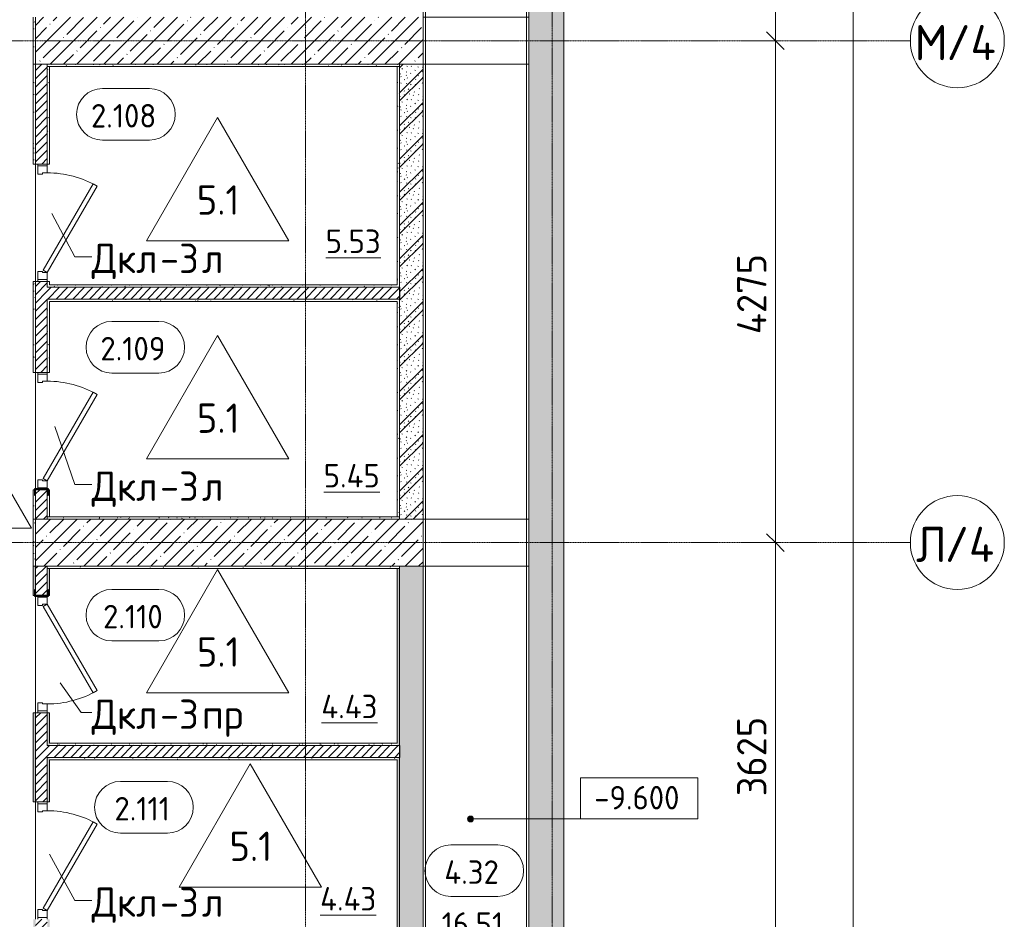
# Model space of a CAD drawing. Header units: millimetres. Extents: x 94064 to 156999, y -10965 to 64097.
# Tile 17 of 40: x 127135 to 135521, y 21115 to 28780. Entities that reach past the tile are written whole.
import ezdxf

# ---------------------------------------------------------------- set-up
doc = ezdxf.new("R2010")
doc.units = ezdxf.units.MM
doc.linetypes.add('4_ Штрихпунктир_ 10 х 2 мм', pattern=[14, 10, -2, 0, -2])
for name, color, linetype, lineweight in [('A-ANNO-DIMS', 7, 'Continuous', 5), ('A-ANNO-DIMS-100', 7, 'Continuous', 5), ('A-AREA-IDEN', 7, 'Continuous', 5), ('A-DOOR', 7, 'Continuous', 13), ('A-DOOR-FRAM', 7, 'Continuous', 13), ('A-DOOR-IDEN', 7, 'Continuous', 5), ('A-DOOR-OPNG', 7, 'Continuous', 13), ('A-FLOR', 7, 'Continuous', 13), ('A-FLOR-IDEN', 7, 'Continuous', 5), ('A-WALL', 7, 'Continuous', 13), ('A-WALL-PATT', 7, 'Continuous', 13), ('G-ANNO-DIMS', 7, 'Continuous', 5), ('I-WALL', 7, 'Continuous', 13), ('S-COLS', 7, 'Continuous', 25), ('S-GRID', 7, 'Continuous', 5), ('S-GRID-IDEN', 7, 'Continuous', 5)]:
    doc.layers.add(name, color=color, linetype=linetype, lineweight=lineweight)
doc.styles.add('GOST Common_1', font='GOST_Common.ttf', dxfattribs={"height": 300})
doc.styles.add('GOST Common_2', font='GOST_Common.ttf', dxfattribs={"height": 200})
doc.styles.add('GOST Common_3', font='GOST_Common.ttf', dxfattribs={"height": 250})
doc.dimstyles.new('2_5_мм', dxfattribs={"dimscale": 304.8, "dimtxt": 251.428749, "dimasz": 0.492126, "dimexe": 0.492126, "dimexo": 0.492126, "dimgap": 0, "dimtad": 1, "dimdec": 5, "dimrnd": 1e-05, "dimdsep": 46, "dimtxsty": 'GOST Common_3', "dimblk1": 'OBLIQUE', "dimblk2": 'OBLIQUE', "dimsah": 1, "dimcen": 0.09, "dimdle": 0.492126, "dimadec": 5, "dimazin": 2, "dimtfac": 1, "dimtdec": 4, "dimtix": 1, "dimtmove": 0, "dimatfit": 3, "dimfxl": 1, "dimtvp": 1, "dimtolj": 1, "dimtzin": 0, "dimarcsym": 2})
doc.dimstyles.new('2_5_мм_1', dxfattribs={"dimscale": 304.8, "dimtxt": 251.428749, "dimasz": 0.492126, "dimexe": 0.492126, "dimexo": 0.492126, "dimgap": 0, "dimtad": 1, "dimdec": 5, "dimrnd": 1e-05, "dimdsep": 46, "dimtxsty": 'GOST Common_3', "dimblk1": 'OBLIQUE', "dimblk2": 'OBLIQUE', "dimsah": 1, "dimcen": 0.09, "dimdle": 0.492126, "dimadec": 5, "dimazin": 2, "dimtfac": 1, "dimtdec": 4, "dimtix": 1, "dimtmove": 1, "dimatfit": 3, "dimfxl": 1, "dimtvp": 1, "dimtolj": 1, "dimtzin": 0, "dimarcsym": 2})
pattern_1 = [(0, (0, 0), (203.2, 50.8), [3.353, -149.047, 3.353, -149.047, -812.8]), (0, (0, 0), (203.2, 50.8), [-304.8, 3.353, -301.447, 3.353, -149.047, -355.6]), (0, (0, 0), (203.2, 50.8), [-762, 3.353, -98.247, 3.353, -250.647]), (120, (76.2, 25.4), (-145.59409, 150.576362), [3.353, -149.047, 3.353, -149.047, -812.8]), (120, (76.2, 25.4), (-145.59409, 150.576362), [-304.8, 3.353, -301.447, 3.353, -149.047, -355.6]), (120, (76.2, 25.4), (-145.59409, 150.576362), [-762, 3.353, -98.247, 3.353, -250.647]), (240, (101.6, 127), (-57.60591, -201.376362), [3.353, -149.047, 3.353, -149.047, -812.8]), (240, (101.6, 127), (-57.60591, -201.376362), [-304.8, 3.353, -301.447, 3.353, -149.047, -355.6]), (240, (101.6, 127), (-57.60591, -201.376362), [-762, 3.353, -98.247, 3.353, -250.647])]
pattern_2 = [(135, (150.28, 188.64), (-282.8427, 3e-14), [5, -395]), (135, (174.9, 237.36), (-282.8427, 3e-14), [5, -395]), (135, (211.96, 236.53), (-282.8427, 3e-14), [5, -395]), (135, (114.96, 223.96), (-282.8427, 3e-14), [5, -395]), (135, (77.54, 223.96), (-282.8427, 3e-14), [5, -395]), (135, (57.44, 184.52), (-282.8427, 3e-14), [5, -395]), (135, (66.21, 142.9), (-282.8427, 3e-14), [5, -395]), (135, (107.33, 161), (-282.8427, 3e-14), [5, -395]), (135, (99.08, 130.94), (-282.8427, 3e-14), [5, -395]), (135, (22.6, 136.46), (-282.8427, 3e-14), [5, -395]), (135, (21.16, 168.08), (-282.8427, 3e-14), [5, -395]), (135, (46.13, 96.12), (-282.8427, 3e-14), [5, -395]), (135, (3.54, 74.6), (-282.8427, 3e-14), [5, -395]), (135, (40.3, 47.56), (-282.8427, 3e-14), [5, -395]), (135, (39.77, 18.47), (-282.8427, 3e-14), [5, -395]), (135, (76.94, 37.28), (-282.8427, 3e-14), [5, -395]), (135, (114.18, 62.4), (-282.8427, 3e-14), [5, -395]), (135, (139.87, 90.2), (-282.8427, 3e-14), [5, -395]), (135, (141.44, 15.82), (-282.8427, 3e-14), [5, -395]), (135, (188.69, 26.73), (-282.8427, 3e-14), [5, -395]), (135, (176.14, 51.36), (-282.8427, 3e-14), [5, -395]), (135, (177.03, 0), (-282.8427, 3e-14), [5, -395]), (135, (276.61, 8.22), (-282.8427, 3e-14), [5, -395]), (135, (271.19, 31.72), (-282.8427, 3e-14), [5, -395]), (135, (268.29, 119.65), (-282.8427, 3e-14), [5, -395]), (135, (237.92, 101.95), (-282.8427, 3e-14), [5, -395]), (135, (237.92, 158.27), (-282.8427, 3e-14), [5, -395]), (135, (260.4, 204.35), (-282.8427, 3e-14), [5, -395]), (135, (275.54, 235.4), (-282.8427, 3e-14), [5, -395]), (135, (117.62, 268.96), (-282.8427, 3e-14), [5, -395]), (135, (203.62, 273.83), (-282.8427, 3e-14), [5, -395]), (135, (47.24, 279.3), (-282.8427, 3e-14), [5, -395]), (135, (23.2, 266.16), (-282.8427, 3e-14), [5, -395]), (135, (42.78, 232.52), (-282.8427, 3e-14), [5, -395]), (135, (177.76, 90.57), (-282.8427, 3e-14), [5, -395]), (135, (181.12, 121.8), (-282.8427, 3e-14), [5, -395]), (135, (206.73, 172.06), (-282.8427, 3e-14), [5, -395]), (135, (143.14, 136.62), (-282.8427, 3e-14), [5, -395]), (135, (211.51, 131.86), (-282.8427, 3e-14), [5, -395]), (135, (81.47, 95.1), (-282.8427, 3e-14), [5, -395]), (135, (235.13, 60.46), (-282.8427, 3e-14), [5, -395]), (135, (242.24, 4.89), (-282.8427, 3e-14), [5, -395]), (45, (0, 106.07), (-282.8427, 0), []), (45, (106.07, 0), (-282.8427, 0), []), (45, (176.78, 0), (-282.8427, 0), []), (45, (0, 176.78), (-282.8427, 0), [])]
pattern_3 = [(45, (0, 0), (-35.355339, 35.355339), [])]
pattern_4 = [(45, (0, 0), (-114.04925, 114.04925), []), (45, (114.05, 0), (-114.04925, 114.04925), [201.612, -40.322, 3.353, -36.97])]

# ---------------------------------------------------------------- blocks, each defined once
blk = doc.blocks.new('Наметкина 10_РД_АР_П_Отделка_R21_rvt-1--02_Подвал_МП_часть Г')
at = {"layer": 'A-WALL-PATT', "lineweight": 5}
h = blk.add_hatch(dxfattribs=at)
h.set_pattern_fill('FP_5', color=256, style=0, pattern_type=2)
h.set_pattern_definition(pattern_1)
h.paths.add_polyline_path([(127270, 28400), (127270, 28800), (127250, 28800), (127250, 28400)])
h = blk.add_hatch(dxfattribs=at)
h.set_pattern_fill('FP_5', color=256, style=0, pattern_type=2)
h.set_pattern_definition(pattern_1)
h.paths.add_polyline_path([(127250, 24525), (127270, 24525), (127270, 24774.6), (127267.8, 24769.3), (127267.8, 24734.1), (127266.5, 24730.9), (127263.3, 24729.6), (127260, 24729.6), (127260, 24775), (127250, 24775), (127250, 24729.6)])
h.paths.add_polyline_path([(127270, 25775), (127270, 26550), (127250, 26550), (127250, 25775)])
h.paths.add_polyline_path([(127270, 27550), (127270, 28400), (127250, 28400), (127250, 27550)])
h = blk.add_hatch(dxfattribs=at)
h.set_pattern_fill('FP_5', color=256, style=0, pattern_type=2)
h.set_pattern_definition(pattern_1)
h.paths.add_polyline_path([(130370, 28380), (130370, 28400), (127370, 28400), (127370, 28380), (129449.7, 28380)])
h = blk.add_hatch(dxfattribs=at)
h.set_pattern_fill('FP_5', color=256, style=0, pattern_type=2)
h.set_pattern_definition(pattern_1)
h.paths.add_polyline_path([(127390, 26500), (127390, 26550), (127370, 26550), (127370, 26500)])
h.paths.add_polyline_path([(127390, 27550), (127390, 28380), (127370, 28380), (127370, 27550)])
h = blk.add_hatch(dxfattribs=at)
h.set_pattern_fill('FP_5', color=256, style=0, pattern_type=2)
h.set_pattern_definition(pattern_1)
h.paths.add_polyline_path([(130370, 24545), (130370, 26380), (130350, 26380), (130350, 24545)])
h.paths.add_polyline_path([(130370, 26520), (130370, 28380), (130350, 28380), (130350, 26520)])
h = blk.add_hatch(dxfattribs=at)
h.set_pattern_fill('FP_5', color=256, style=0, pattern_type=2)
h.set_pattern_definition(pattern_1)
h.paths.add_polyline_path([(127390, 26500), (130370, 26500), (130370, 26520), (127390, 26520)])
h = blk.add_hatch(dxfattribs=at)
h.set_pattern_fill('FP_5', color=256, style=0, pattern_type=2)
h.set_pattern_definition(pattern_1)
h.paths.add_polyline_path([(130350, 26380), (130370, 26380), (130370, 26400), (127370, 26400), (127370, 26380), (129449.7, 26380)])
h = blk.add_hatch(dxfattribs=at)
h.set_pattern_fill('FP_5', color=256, style=0, pattern_type=2)
h.set_pattern_definition(pattern_1)
h.paths.add_polyline_path([(127370, 24545), (127390, 24545), (127390, 24775), (127380, 24774.6), (127380, 24729.6), (127376.7, 24729.6), (127373.5, 24730.9), (127372.2, 24734.1), (127372.2, 24769.3), (127370, 24774.6), (127370, 24729.6)])
h.paths.add_polyline_path([(127390, 25775), (127390, 26380), (127370, 26380), (127370, 25775)])
h = blk.add_hatch(dxfattribs=at)
h.set_pattern_fill('FP_5', color=256, style=0, pattern_type=2)
h.set_pattern_definition(pattern_1)
h.paths.add_polyline_path([(127270, 24125), (127270, 24525), (127250, 24525), (127250, 24125)])
h = blk.add_hatch(dxfattribs=at)
h.set_pattern_fill('FP_5', color=256, style=0, pattern_type=2)
h.set_pattern_definition(pattern_1)
h.paths.add_polyline_path([(130370, 24525), (130370, 24545), (127370, 24545), (127370, 24525), (129449.7, 24525)])
h = blk.add_hatch(dxfattribs=at)
h.set_pattern_fill('FP_5', color=256, style=0, pattern_type=2)
h.set_pattern_definition(pattern_1)
h.paths.add_polyline_path([(127260, 17700), (127270, 17700), (127270, 17949.6), (127267.8, 17944.3), (127267.8, 17909.1), (127266.5, 17905.9), (127263.3, 17904.6), (127260, 17904.6), (127260, 17950), (127250, 17950), (127250, 17700)])
h.paths.add_polyline_path([(127270, 18950), (127270, 19450), (127250, 19450), (127250, 18950)])
h.paths.add_polyline_path([(127270, 20450), (127270, 21115), (127250, 21115), (127250, 20450)])
h.paths.add_polyline_path([(127250, 22115), (127270, 22115), (127270, 22875), (127250, 22875), (127250, 22748.7)])
h.paths.add_polyline_path([(127250, 23875), (127260, 23875), (127260, 23921.6), (127263.3, 23921.6), (127266.5, 23920.3), (127267.8, 23917.1), (127267.8, 23881.9), (127270, 23876.6), (127270, 24125), (127250, 24125), (127250, 23876.6)])
h = blk.add_hatch(dxfattribs=at)
h.set_pattern_fill('FP_5', color=256, style=0, pattern_type=2)
h.set_pattern_definition(pattern_1)
h.paths.add_polyline_path([(130370, 24105), (130370, 24125), (127370, 24125), (127370, 24105), (129449.7, 24105)])
h = blk.add_hatch(dxfattribs=at)
h.set_pattern_fill('FP_5', color=256, style=0, pattern_type=2)
h.set_pattern_definition(pattern_1)
h.paths.add_polyline_path([(127370, 17720), (127390, 17720), (127390, 17950), (127380, 17949.6), (127380, 17904.6), (127376.7, 17904.6), (127373.5, 17905.9), (127372.2, 17909.1), (127372.2, 17944.3), (127370, 17949.6), (127370, 17904.6)])
h.paths.add_polyline_path([(127370, 18950), (127390, 18950), (127390, 19230), (127370, 19230)])
h.paths.add_polyline_path([(127390, 19330), (127390, 19450), (127370, 19450), (127370, 19330)])
h.paths.add_polyline_path([(127390, 20450), (127390, 20865), (127370, 20865), (127370, 20450)])
h.paths.add_polyline_path([(127390, 20965), (127390, 21115), (127370, 21115), (127370, 20965)])
h.paths.add_polyline_path([(127390, 22115), (127390, 22495), (127370, 22495), (127370, 22115)])
h.paths.add_polyline_path([(127370, 22595), (127390, 22595), (127390, 22875), (127370, 22875), (127370, 22748.7)])
h.paths.add_polyline_path([(127390, 23875), (127390, 24105), (127370, 24105), (127370, 23876.6), (127372.2, 23881.9), (127372.2, 23917.1), (127373.5, 23920.3), (127376.7, 23921.6), (127380, 23921.6), (127380, 23875)])
h = blk.add_hatch(dxfattribs=at)
h.set_pattern_fill('FP_5', color=256, style=0, pattern_type=2)
h.set_pattern_definition(pattern_1)
h.paths.add_polyline_path([(130350, 17720), (130370, 17720), (130370, 19230), (130350, 19230), (130350, 19210)])
h.paths.add_polyline_path([(130350, 19330), (130370, 19330), (130370, 20865), (130350, 20865), (130350, 19350)])
h.paths.add_polyline_path([(130370, 20965), (130370, 22495), (130350, 22495), (130350, 20965)])
h.paths.add_polyline_path([(130370, 22595), (130370, 24105), (130350, 24105), (130350, 22595)])
h = blk.add_hatch(dxfattribs=at)
h.set_pattern_fill('FP_5', color=256, style=0, pattern_type=2)
h.set_pattern_definition(pattern_1)
h.paths.add_polyline_path([(130350, 22595), (130350, 22615), (127390, 22615), (127390, 22595), (129449.7, 22595)])
h = blk.add_hatch(dxfattribs=at)
h.set_pattern_fill('FP_5', color=256, style=0, pattern_type=2)
h.set_pattern_definition(pattern_1)
h.paths.add_polyline_path([(130350, 22475), (130350, 22495), (127390, 22495), (127390, 22475), (129449.7, 22475)])
at = {"layer": 'A-WALL'}
for p, q in [((131450, 33100), (131450, 11900)), ((131470, 11900), (131470, 33100)), ((130570, 31100), (130570, 11900)), ((130590, 11900), (130590, 31100)), ((127250, 28800), (127250, 28400)), ((127270, 28400), (127270, 28800)), ((127270, 28400), (127250, 28400)), ((127250, 28400), (127250, 27550)), ((127250, 28400), (127270, 28400)), ((127270, 27550), (127270, 28400)), ((130370, 28400), (127370, 28400)), ((127370, 28400), (127370, 28380)), ((127370, 28380), (130370, 28380)), ((127370, 28380), (127370, 27550)), ((127390, 28380), (127370, 28380)), ((127390, 27550), (127390, 28380)), ((130370, 28380), (130350, 28380)), ((130350, 28380), (130350, 26520)), ((130370, 28380), (130370, 28400)), ((130370, 26520), (130370, 28380)), ((127250, 27550), (127270, 27550)), ((127370, 27550), (127390, 27550)), ((127270, 26550), (127250, 26550)), ((127250, 26550), (127250, 25775)), ((127270, 25775), (127270, 26550)), ((127370, 26550), (127370, 26500)), ((127390, 26550), (127370, 26550)), ((127370, 26500), (127390, 26500)), ((127390, 26520), (127390, 26550)), ((130350, 26520), (127390, 26520)), ((127390, 26500), (130370, 26500)), ((130370, 26500), (130370, 26520)), ((130370, 26400), (127370, 26400)), ((127370, 26400), (127370, 26380)), ((127370, 26380), (127370, 25775)), ((127390, 26380), (130350, 26380)), ((127390, 25775), (127390, 26380)), ((130350, 26380), (130350, 24545)), ((130370, 26380), (130370, 26400)), ((130370, 24545), (130370, 26380)), ((127250, 25775), (127270, 25775)), ((127370, 25775), (127390, 25775)), ((127260, 24775), (127250, 24775)), ((127250, 24775), (127250, 24525)), ((127270, 24525), (127270, 24774.6)), ((127370, 24774.6), (127370, 24545)), ((127390, 24775), (127380, 24775)), ((127390, 24545), (127390, 24775)), ((127250, 24525), (127270, 24525)), ((127270, 24525), (127250, 24525)), ((127250, 24525), (127250, 24125)), ((127270, 24125), (127270, 24525)), ((130370, 24545), (127370, 24545)), ((127370, 24545), (127370, 24525)), ((127370, 24545), (127390, 24545)), ((127370, 24525), (130370, 24525)), ((130350, 24545), (130370, 24545)), ((130370, 24525), (130370, 24545)), ((127250, 24125), (127270, 24125)), ((127270, 24125), (127250, 24125)), ((127250, 24125), (127250, 23875)), ((127270, 23876.6), (127270, 24125)), ((130370, 24125), (127370, 24125)), ((127370, 24125), (127370, 24105)), ((127370, 24105), (130370, 24105)), ((127370, 24105), (127370, 23876.6)), ((127390, 24105), (127370, 24105)), ((127390, 23875), (127390, 24105)), ((130370, 24105), (130350, 24105)), ((130350, 24105), (130350, 22615)), ((130370, 24105), (130370, 24125)), ((130370, 22595), (130370, 24105)), ((127250, 23875), (127260, 23875)), ((127380, 23875), (127390, 23875)), ((127270, 22875), (127250, 22875)), ((127250, 22875), (127250, 22115)), ((127270, 22115), (127270, 22875)), ((127370, 22875), (127370, 22595)), ((127390, 22875), (127370, 22875)), ((127390, 22615), (127390, 22875)), ((127370, 22595), (127390, 22595)), ((130350, 22615), (127390, 22615)), ((127390, 22595), (130350, 22595)), ((130350, 22595), (130370, 22595)), ((127370, 22495), (127370, 22115)), ((127390, 22495), (127370, 22495)), ((130350, 22495), (127390, 22495)), ((127390, 22115), (127390, 22475)), ((127390, 22475), (130350, 22475)), ((130370, 22495), (130350, 22495)), ((130350, 22475), (130350, 20985)), ((130370, 20965), (130370, 22495)), ((127250, 22115), (127270, 22115)), ((127370, 22115), (127390, 22115))]:
    blk.add_line(p, q, dxfattribs=at)
blk = doc.blocks.new('АР_Дверь однопольная - 1000х2100h_850__Кладовая-4711580--02_Подвал_МП_часть Г')
at = {"layer": 'A-DOOR'}
for p, q in [((-311.1, 475), (-331.1, 440.4)), ((-331.1, 440.4), (405, 15.4)), ((425, 50), (-311.1, 475)), ((405, 15.4), (425, 50))]:
    blk.add_line(p, q, dxfattribs=at)
at = {"layer": 'A-DOOR', "lineweight": 5}
blk.add_arc((425, 50), 850, 150, 180, dxfattribs=at)
at = {"layer": 'A-DOOR-FRAM'}
for p, q in [((-485, 50), (-500, 50)), ((-425, 50), (-485, 50)), ((-485, 50), (-485, -30)), ((-425, 10), (-425, 50)), ((-415, 10), (-425, 10)), ((-415, -30), (-415, 10)), ((425, 10), (415, 10)), ((415, 10), (415, -30)), ((485, 50), (425, 50)), ((425, 50), (425, 10)), ((485, -30), (485, 50)), ((485, 50), (500, 50)), ((-485, -30), (-500, -30)), ((-485, -30), (-415, -30)), ((415, -30), (485, -30)), ((485, -30), (500, -30))]:
    blk.add_line(p, q, dxfattribs=at)
blk = doc.blocks.new('АР_Дверь однопольная - 1000х2100h_850__Кладовая-6079235--02_Подвал_МП_часть Г')
at = {"layer": 'A-DOOR'}
for p, q in [((-311.1, 475), (-331.1, 440.4)), ((-331.1, 440.4), (405, 15.4)), ((425, 50), (-311.1, 475)), ((405, 15.4), (425, 50))]:
    blk.add_line(p, q, dxfattribs=at)
at = {"layer": 'A-DOOR', "lineweight": 5}
blk.add_arc((425, 50), 850, 150, 180, dxfattribs=at)
at = {"layer": 'A-DOOR-FRAM'}
for p, q in [((-485, 50), (-500, 50)), ((-425, 50), (-485, 50)), ((-485, 50), (-485, -30)), ((-425, 10), (-425, 50)), ((-415, 10), (-425, 10)), ((-415, -30), (-415, 10)), ((425, 10), (415, 10)), ((415, 10), (415, -30)), ((485, 50), (425, 50)), ((425, 50), (425, 10)), ((485, -30), (485, 50)), ((485, 50), (500, 50)), ((-485, -30), (-500, -30)), ((-485, -30), (-415, -30)), ((415, -30), (485, -30)), ((485, -30), (500, -30))]:
    blk.add_line(p, q, dxfattribs=at)
blk = doc.blocks.new('АР_Дверь однопольная - 1000х2100h_850__Кладовая-6010020--02_Подвал_МП_часть Г')
at = {"layer": 'A-DOOR'}
for p, q in [((311.1, 475), (-425, 50)), ((-405, 15.4), (331.1, 440.4)), ((331.1, 440.4), (311.1, 475)), ((-425, 50), (-405, 15.4))]:
    blk.add_line(p, q, dxfattribs=at)
at = {"layer": 'A-DOOR', "lineweight": 5}
blk.add_arc((-425, 50), 850, 360, 30, dxfattribs=at)
at = {"layer": 'A-DOOR-FRAM'}
for p, q in [((-485, 50), (-500, 50)), ((-425, 50), (-485, 50)), ((-485, 50), (-485, -30)), ((-425, 10), (-425, 50)), ((-415, 10), (-425, 10)), ((-415, -30), (-415, 10)), ((425, 10), (415, 10)), ((415, 10), (415, -30)), ((485, 50), (425, 50)), ((425, 50), (425, 10)), ((485, -30), (485, 50)), ((485, 50), (500, 50)), ((-485, -30), (-500, -30)), ((-485, -30), (-415, -30)), ((415, -30), (485, -30)), ((485, -30), (500, -30))]:
    blk.add_line(p, q, dxfattribs=at)
blk = doc.blocks.new('КР-Проем - Настраиваемый-1835166--02_Подвал_МП_часть Г')
at = {"layer": 'A-DOOR-OPNG'}
for p, q in [((-450, 200), (450, 200)), ((-450, -200), (450, -200))]:
    blk.add_line(p, q, dxfattribs=at)
blk = doc.blocks.new('АР_Фахверк_ _Швеллер полки параллельные_ - 12П-5787732--02_Подвал_МП_часть Г')
at = {"layer": 'S-COLS'}
blk.add_hatch(color=256, dxfattribs=at).paths.add_polyline_path([(35.4, 60), (-16.6, 60), (-16.6, -60), (35.4, -60), (35.4, -56.7), (34.1, -53.5), (30.9, -52.2), (-4.3, -52.2), (-9.6, -50), (-11.8, -44.7), (-11.8, 44.7), (-9.6, 50), (-4.3, 52.2), (30.9, 52.2), (34.1, 53.5), (35.4, 56.7)])
for p, q in [((35.4, 60), (-16.6, 60)), ((-16.6, 60), (-16.6, -60)), ((-11.8, -44.7), (-11.8, 44.7)), ((-4.3, 52.2), (30.9, 52.2)), ((35.4, 56.7), (35.4, 60)), ((-16.6, -60), (35.4, -60)), ((30.9, -52.2), (-4.3, -52.2)), ((35.4, -60), (35.4, -56.7))]:
    blk.add_line(p, q, dxfattribs=at)
for centre, radius, start, end in [((-4.3, 44.7), 7.5, 90, 180), ((30.9, 56.7), 4.5, 270, 360), ((-4.3, -44.7), 7.5, 180, 270), ((30.9, -56.7), 4.5, 360, 90)]:
    blk.add_arc(centre, radius, start, end, dxfattribs=at)
blk = doc.blocks.new('Ось сетки - 8_0 мм-31302--02_Подвал_МП_часть Г')
at = {"layer": 'S-GRID-IDEN'}
blk.add_circle((0, 0), 4, dxfattribs=at)
blk = doc.blocks.new('Марка помещения _Номер_ - 2 мм-68851--02_Подвал_МП_часть Г')
at = {"layer": 'A-AREA-IDEN'}
for p, q in [((-2.027, 2.21), (1.973, 2.21)), ((-2.027, -2.19), (1.973, -2.19))]:
    blk.add_line(p, q, dxfattribs=at)
for centre, start, end in [((-2.027, 0.01), 90, 270), ((1.973, 0.01), 270, 90)]:
    blk.add_arc(centre, 2.2, start, end, dxfattribs=at)
blk = doc.blocks.new('DIMBLOCK73--02_Подвал_МП_часть Г')
at = {"layer": 'A-ANNO-DIMS-100'}
for p, q in [((133615.6, 24325), (133421.7, 24325)), ((133571.7, 20700), (133571.7, 24325)), ((133571.7, 24325), (133615.6, 24325)), ((133615.6, 20700), (133421.7, 20700)), ((133571.7, 20700), (133615.6, 20700))]:
    blk.add_line(p, q, dxfattribs=at)
at = {"layer": 'A-ANNO-DIMS-100', "lineweight": 25}
for p, q in [((133571.7, 24325), (133496.7, 24400)), ((133571.7, 24325), (133646.7, 24250)), ((133571.7, 20700), (133496.7, 20775)), ((133571.7, 20700), (133646.7, 20625))]:
    blk.add_line(p, q, dxfattribs=at)
at = {"layer": 'A-ANNO-DIMS-100', "color": 0, "insert": (133245, 22163.1), "char_height": 250, "width": 838.664, "attachment_point": 1, "rotation": 90, "line_spacing_factor": 1.022761, "style": 'GOST Common_3'}
blk.add_mtext('3625', dxfattribs=at)
blk = doc.blocks.new('_Oblique')
at = {"color": 0, "linetype": 'ByBlock', "lineweight": -2}
blk.add_line((-0.5, -0.5), (0.5, 0.5), dxfattribs=at)
blk = doc.blocks.new('DIMBLOCK74--02_Подвал_МП_часть Г')
at = {"layer": 'A-ANNO-DIMS-100'}
for p, q in [((133615.6, 28600), (133421.7, 28600)), ((133571.7, 24325), (133571.7, 28600)), ((133571.7, 28600), (133615.6, 28600)), ((133615.6, 24325), (133421.7, 24325)), ((133571.7, 24325), (133615.6, 24325))]:
    blk.add_line(p, q, dxfattribs=at)
at = {"layer": 'A-ANNO-DIMS-100', "lineweight": 25}
for p, q in [((133571.7, 28600), (133496.7, 28675)), ((133571.7, 28600), (133646.7, 28525)), ((133571.7, 24325), (133496.7, 24400)), ((133571.7, 24325), (133646.7, 24250))]:
    blk.add_line(p, q, dxfattribs=at)
at = {"layer": 'A-ANNO-DIMS-100', "color": 0, "insert": (133245, 26100.3), "char_height": 250, "width": 869.347, "attachment_point": 1, "rotation": 90, "line_spacing_factor": 1.022761, "style": 'GOST Common_3'}
blk.add_mtext('4275', dxfattribs=at)
blk = doc.blocks.new('DIMBLOCK75--02_Подвал_МП_часть Г')
at = {"layer": 'A-ANNO-DIMS-100', "lineweight": 25}
for p, q in [((133571.7, 30505), (133496.7, 30580)), ((133571.7, 30505), (133646.7, 30430)), ((133571.7, 28600), (133496.7, 28675)), ((133571.7, 28600), (133646.7, 28525))]:
    blk.add_line(p, q, dxfattribs=at)
at = {"layer": 'A-ANNO-DIMS-100'}
for p, q in [((133615.6, 30505), (133421.7, 30505)), ((133571.7, 28600), (133571.7, 30505)), ((133571.7, 30505), (133615.6, 30505)), ((133615.6, 28600), (133421.7, 28600)), ((133571.7, 28600), (133615.6, 28600))]:
    blk.add_line(p, q, dxfattribs=at)
at = {"layer": 'A-ANNO-DIMS-100', "color": 0, "insert": (133245, 29226.5), "char_height": 250, "width": 782.412, "attachment_point": 1, "rotation": 90, "line_spacing_factor": 1.022761, "style": 'GOST Common_3'}
blk.add_mtext('1905', dxfattribs=at)
blk = doc.blocks.new('DIMBLOCK79--02_Подвал_МП_часть Г')
at = {"layer": 'A-ANNO-DIMS-100'}
for p, q in [((134233.1, -150), (134233.1, 33550)), ((134277.1, 33400), (134083.1, 33400)), ((134233.1, 33400), (134277.1, 33400)), ((134233.1, 16083.6), (134233.1, 16700)), ((134233.1, 15084.4), (134233.1, 16083.6)), ((133953.1, 0), (134383.1, 0)), ((134233.1, 0), (133953.1, 0))]:
    blk.add_line(p, q, dxfattribs=at)
at = {"layer": 'A-ANNO-DIMS-100', "lineweight": 25}
for p, q in [((134233.1, 33400), (134158.1, 33475)), ((134233.1, 33400), (134308.1, 33325)), ((134233.1, 0), (134158.1, 75)), ((134233.1, 0), (134308.1, -75))]:
    blk.add_line(p, q, dxfattribs=at)
at = {"layer": 'A-ANNO-DIMS-100', "color": 0, "insert": (133906.4, 15084.4), "char_height": 250, "width": 1079.013, "attachment_point": 1, "rotation": 90, "line_spacing_factor": 1.022761, "style": 'GOST Common_3'}
blk.add_mtext('33400', dxfattribs=at)
blk = doc.blocks.new('Высотные отметки - Frame_2-749557--02_Подвал_МП_часть Г')
at = {"layer": 'G-ANNO-DIMS'}
for p, q in [((-5, 3.5), (-5, 0)), ((5, 3.5), (-5, 3.5)), ((5, 0), (5, 3.5)), ((-5, 0), (5, 0))]:
    blk.add_line(p, q, dxfattribs=at)
blk = doc.blocks.new('Марка полов - Марка полов-4106608--02_Подвал_МП_часть Г')
at = {"layer": 'A-FLOR-IDEN'}
for p, q in [((0, 7), (-6.062, -3.5)), ((6.062, -3.5), (0, 7)), ((-6.062, -3.5), (6.062, -3.5))]:
    blk.add_line(p, q, dxfattribs=at)

msp = doc.modelspace()

# ---------------------------------------------------------------- hatches: boundary and pattern name
at = {"layer": 'A-WALL-PATT', "lineweight": 5}
h = msp.add_hatch(dxfattribs=at)
h.set_pattern_fill('FP_3', color=256, style=0, pattern_type=2)
h.set_pattern_definition(pattern_4)
h.paths.add_polyline_path([(131770, 7850.000001), (131770, 35400), (131470, 35400), (131470, 7850.000001)])
h = msp.add_hatch(dxfattribs=at)
h.set_pattern_fill('FP_3', color=256, style=0, pattern_type=2)
h.set_pattern_definition(pattern_4)
h.paths.add_polyline_path([(127270, 28400), (130570, 28400), (130570, 28800), (127270, 28800)])
h = msp.add_hatch(dxfattribs=at)
h.set_pattern_fill('FP_2', color=256, style=0, pattern_type=2)
h.set_pattern_definition(pattern_3)
h.paths.add_polyline_path([(127370, 24525), (127369.045584, 24775), (127270, 24774.603301), (127270, 24525)])
h.paths.add_polyline_path([(127270, 25775), (127370, 25775), (127370, 26550), (127270, 26550)])
h.paths.add_polyline_path([(127370, 27550), (127370, 28400), (127270, 28400), (127270, 27550)])
h = msp.add_hatch(dxfattribs=at)
h.set_pattern_fill('FP_1', color=256, style=0, pattern_type=2)
h.set_pattern_definition(pattern_2)
h.paths.add_polyline_path([(130570, 24525), (130570, 28400), (130370, 28400), (130370, 24525)])
h = msp.add_hatch(dxfattribs=at)
h.set_pattern_fill('FP_2', color=256, style=0, pattern_type=2)
h.set_pattern_definition(pattern_3)
h.paths.add_polyline_path([(130370, 26400), (130370, 26500), (127370, 26500), (127370, 26400), (129449.688757, 26400)])
h = msp.add_hatch(dxfattribs=at)
h.set_pattern_fill('FP_3', color=256, style=0, pattern_type=2)
h.set_pattern_definition(pattern_4)
h.paths.add_polyline_path([(127787.756223, 24125), (130570, 24125), (130570, 24525), (127270, 24525), (127270, 24125)])
h = msp.add_hatch(dxfattribs=at)
h.set_pattern_fill('FP_2', color=256, style=0, pattern_type=2)
h.set_pattern_definition(pattern_3)
h.paths.add_polyline_path([(127270, 17700), (127370, 17700), (127369.045584, 17950), (127270, 17949.603301), (127270, 17944.3)])
h.paths.add_polyline_path([(127270, 18950), (127370, 18950), (127370, 19450), (127270, 19450)])
h.paths.add_polyline_path([(127270, 20450), (127370, 20450), (127370, 21115), (127270, 21115), (127270, 20685.382919)])
h.paths.add_polyline_path([(127270, 22115), (127370, 22115), (127370, 22875), (127270, 22875), (127270, 22748.737535)])
h.paths.add_polyline_path([(127273.851472, 23875), (127366.148528, 23875), (127370, 23876.596699), (127370, 24125), (127270, 24125), (127270.547431, 23876.368578)])
h = msp.add_hatch(dxfattribs=at)
h.set_pattern_fill('FP_1', color=256, style=0, pattern_type=2)
h.set_pattern_definition(pattern_2)
h.paths.add_polyline_path([(130570, 17700), (130570, 24125), (130370, 24125), (130370, 17700)])
h = msp.add_hatch(dxfattribs=at)
h.set_pattern_fill('FP_2', color=256, style=0, pattern_type=2)
h.set_pattern_definition(pattern_3)
h.paths.add_polyline_path([(130370, 22495), (130370, 22595), (127370, 22595), (127370, 22495), (129449.688757, 22495)])
at = {"layer": 'G-ANNO-DIMS'}
h = msp.add_hatch(color=256, dxfattribs=at)
edge = h.paths.add_edge_path()
edge.add_arc((130974.731627, 21969.807475), 25, 0, 360)

# ---------------------------------------------------------------- linework, layer by layer
at = {"layer": 'A-DOOR-IDEN'}
for p, q in [((127408.219946, 27128.659339), (127605.923059, 26760.212628)), ((127605.923059, 26760.212628), (127748.182329, 26760.212628)), ((127435.179462, 25313.385301), (127605.923059, 24819.127518)), ((127605.923059, 24819.127518), (127748.182329, 24819.127518)), ((127480.29155, 23130.444739), (127657.55474, 22876.3675)), ((127657.55474, 22876.3675), (127748.182329, 22876.3675)), ((127390.033376, 21671.048479), (127605.923059, 21275.642252)), ((127605.923059, 21275.642252), (127748.182329, 21275.642252))]:
    msp.add_line(p, q, dxfattribs=at)
at = {"layer": 'A-FLOR'}
for p, q in [((127270, 26550), (127270, 27550)), ((127270, 24781.6), (127270, 25775)), ((127270, 22875), (127270, 23869.6)), ((127270, 21115), (127270, 22115))]:
    msp.add_line(p, q, dxfattribs=at)
at = {"layer": 'A-WALL'}
for p, q in [((131470, 35400), (131470, 11900)), ((131770, -100), (131770, 35400)), ((127270, 28800), (127270, 28400)), ((130570, 28400), (130570, 28800)), ((127270, 28400), (130570, 28400)), ((130570, 24525), (127270, 24525)), ((127270, 24525), (127270, 24125)), ((130570, 24125), (130570, 24525)), ((127270, 24125), (130570, 24125))]:
    msp.add_line(p, q, dxfattribs=at)
at = {"layer": 'A-WALL', "lineweight": 25}
for p, q in [((130370, 26500), (130370, 26400)), ((130370, 22595), (130370, 22495))]:
    msp.add_line(p, q, dxfattribs=at)
at = {"layer": 'G-ANNO-DIMS'}
msp.add_line((130974.731627, 21969.807475), (132410.134818, 21969.807475), dxfattribs=at)
msp.add_circle((130974.731627, 21969.807475), 25, dxfattribs=at)
at = {"layer": 'I-WALL'}
for p, q in [((127270, 28400), (127270, 27550)), ((127370, 27550), (127370, 28400)), ((130370, 28400), (130370, 26500)), ((130570, 24525), (130570, 28400)), ((127270, 27550), (127370, 27550)), ((127270, 26550), (127270, 25775)), ((127370, 26550), (127270, 26550)), ((127370, 26500), (127370, 26550)), ((130370, 26500), (127370, 26500)), ((127370, 25775), (127370, 26400)), ((127370, 26400), (130370, 26400)), ((130370, 26400), (130370, 24525)), ((127270, 25775), (127370, 25775)), ((127270, 24774.603301), (127270, 24525)), ((127369.045584, 24775), (127270.954416, 24775)), ((127370, 24525), (127370, 24774.603301)), ((127270, 24125), (127270, 23876.596699)), ((127370, 23876.596699), (127370, 24125)), ((130370, 24125), (130370, 22595)), ((130570, 17700), (130570, 24125)), ((127273.851472, 23875), (127366.148528, 23875)), ((127270, 22875), (127270, 22115)), ((127370, 22875), (127270, 22875)), ((127370, 22595), (127370, 22875)), ((130370, 22595), (127370, 22595)), ((127370, 22115), (127370, 22495)), ((127370, 22495), (130370, 22495)), ((130370, 22495), (130370, 20965)), ((127270, 22115), (127370, 22115))]:
    msp.add_line(p, q, dxfattribs=at)
at = {"layer": 'S-GRID', "linetype": '4_ Штрихпунктир_ 10 х 2 мм'}
for p, q in [((129570, -2719.290123), (129570, 62027.035798)), ((131670, -1701.941611), (131670, 60921.15283)), ((134720.722483, 28600), (105403.99973, 28600)), ((134720.722483, 24325), (105403.99973, 24325))]:
    msp.add_line(p, q, dxfattribs=at)

# ---------------------------------------------------------------- block references
at = {"lineweight": 5}
msp.add_blockref('Наметкина 10_РД_АР_П_Отделка_R21_rvt-1--02_Подвал_МП_часть Г', (0, 0), dxfattribs=at)
at = {"layer": 'A-AREA-IDEN', "xscale": 99.99999999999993, "yscale": 99.99999999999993, "zscale": 99.99999999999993}
for p in [(128042.333208, 27972.246551), (128122.577601, 25988.260015), (128122.577601, 23705.287713), (128195.854069, 22068.3813), (131009.367395, 21528.3813)]:
    msp.add_blockref('Марка помещения _Номер_ - 2 мм-68851--02_Подвал_МП_часть Г', p, dxfattribs=at)
at = {"layer": 'A-DOOR'}
for name, p, rotation in [('КР-Проем - Настраиваемый-1835166--02_Подвал_МП_часть Г', (131020, 28600), 180), ('АР_Дверь однопольная - 1000х2100h_850__Кладовая-4711580--02_Подвал_МП_часть Г', (127320, 27050), 270), ('АР_Дверь однопольная - 1000х2100h_850__Кладовая-6079235--02_Подвал_МП_часть Г', (127320, 25275), 270), ('КР-Проем - Настраиваемый-1835166--02_Подвал_МП_часть Г', (131020, 24325), 180), ('АР_Дверь однопольная - 1000х2100h_850__Кладовая-6010020--02_Подвал_МП_часть Г', (127320, 23375), 270), ('АР_Дверь однопольная - 1000х2100h_850__Кладовая-4711580--02_Подвал_МП_часть Г', (127320, 21615), 270)]:
    msp.add_blockref(name, p, dxfattribs=dict(at, rotation=rotation))
at = {"layer": 'A-FLOR-IDEN', "xscale": 99.99999999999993, "yscale": 99.99999999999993, "zscale": 99.99999999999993}
for p in [(128820, 27246.276337), (128820.731082, 25387.653315), (126628.385673, 24796.645413), (128820.731082, 23395.594903), (129098.581659, 21740.239979)]:
    msp.add_blockref('Марка полов - Марка полов-4106608--02_Подвал_МП_часть Г', p, dxfattribs=at)
at = {"layer": 'G-ANNO-DIMS', "xscale": 99.99999999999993, "yscale": 99.99999999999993, "zscale": 99.99999999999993}
msp.add_blockref('Высотные отметки - Frame_2-749557--02_Подвал_МП_часть Г', (132410.134818, 21969.807475), dxfattribs=at)
at = {"layer": 'S-COLS'}
for p, rotation in [((127320, 24765), 269.9999999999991), ((127320, 23886.2), 90.00000000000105)]:
    msp.add_blockref('АР_Фахверк_ _Швеллер полки параллельные_ - 12П-5787732--02_Подвал_МП_часть Г', p, dxfattribs=dict(at, rotation=rotation))
at = {"layer": 'S-GRID-IDEN', "xscale": 99.99999999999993, "yscale": 99.99999999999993, "zscale": 99.99999999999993, "rotation": 89.99999999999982}
for p in [(135120.722483, 28600), (135120.722483, 24325)]:
    msp.add_blockref('Ось сетки - 8_0 мм-31302--02_Подвал_МП_часть Г', p, dxfattribs=at)

# ---------------------------------------------------------------- texts
at = {"layer": 'A-AREA-IDEN', "char_height": 200, "attachment_point": 1, "style": 'GOST Common_2'}
for s, insert, width in [('2.108', (127741.819012, 28060.989733), 721.51875), ('\\L5.53', (129741.173737, 26991.541044), 593.24875), ('2.109', (127822.063405, 26077.003197), 721.51875), ('\\L5.45', (129724.173737, 24994.645518), 625.31625), ('2.110', (127845.063405, 23794.030895), 665.400625), ('\\L4.43', (129704.173737, 23028.156071), 641.35), ('2.111', (127941.839872, 22157.124482), 609.2825), ('4.32', (130751.853199, 21617.124482), 617.299375), ('\\L4.43', (129694.173737, 21389.935676), 641.35), ('\\L16.51', (130728.698645, 21174.935676), 665.400625)]:
    msp.add_mtext(s, dxfattribs=dict(at, insert=insert, width=width))
at = {"layer": 'A-DOOR-IDEN', "char_height": 250, "attachment_point": 1, "style": 'GOST Common_3'}
for s, insert, width in [('Дкл', (127748.182329, 26871.139711), 705.485), ('-3', (128330.265662, 26871.139711), 432.91125), ('\\fGOST Common|b0|i0|c204|p34|;л', (128687.453162, 26871.139711), 216.455625), ('Дкл', (127748.182329, 24930.054601), 705.485), ('-3', (128330.265662, 24930.054601), 432.91125), ('\\fGOST Common|b0|i0|c204|p34|;л', (128687.453162, 24930.054601), 216.455625), ('Дкл', (127748.182329, 22987.294583), 705.485), ('-3', (128330.265662, 22987.294583), 432.91125), ('пр', (128687.453162, 22987.294583), 432.91125), ('Дкл', (127748.182329, 21386.569336), 705.485), ('-3', (128330.265662, 21386.569336), 432.91125), ('\\fGOST Common|b0|i0|c204|p34|;л', (128687.453162, 21386.569336), 216.455625)]:
    msp.add_mtext(s, dxfattribs=dict(at, insert=insert, width=width))
at = {"layer": 'A-FLOR-IDEN', "char_height": 250, "width": 456.961875, "attachment_point": 1, "style": 'GOST Common_3'}
for insert in [(128643.623717, 27368.338009), (128644.354799, 25509.714987), (128644.354799, 23517.656576), (128922.205376, 21862.301652)]:
    msp.add_mtext('5.1', dxfattribs=dict(at, insert=insert))
at = {"layer": 'G-ANNO-DIMS', "insert": (132027.978291, 22251.173136), "char_height": 200, "width": 917.17566319, "attachment_point": 1, "line_spacing_factor": 1.022761, "style": 'GOST Common_2'}
msp.add_mtext('-9.600', dxfattribs=at)
at = {"layer": 'S-GRID-IDEN', "char_height": 300, "attachment_point": 1, "style": 'GOST Common_1'}
for s, insert, width in [('\\fGOST Common|b0|i0|c204|p34|;М', (134756.302001, 28734.544597), 328.691875), ('/4', (135027.499917, 28734.544597), 553.164375), ('\\fGOST Common|b0|i0|c204|p34|;Л', (134769.302001, 24459.544597), 296.624375), ('/4', (135014.041584, 24459.544597), 553.164375)]:
    msp.add_mtext(s, dxfattribs=dict(at, insert=insert, width=width))

# ---------------------------------------------------------------- dimensions: what is measured, and where the dimension line sits
at = {"layer": 'A-ANNO-DIMS'}
dim = msp.add_linear_dim(base=(134233.1352041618, 33400.000000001), p1=(133803.1156752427, -0.0000000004), p2=(134127.0691869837, 33400.000000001), angle=90, dimstyle='2_5_мм_1', override={"dimpost": '<>', "dimfxl": 33401.571009}, dxfattribs=at)
dim.commit()
dim.dimension.update_dxf_attribs({"geometry": 'DIMBLOCK79--02_Подвал_МП_часть Г', "text_midpoint": (134073.0947948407, 15623.8856609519), "dimtype": 160, "text_rotation": 90})
for base, p1, p2, override, picture, middle in [((133571.703581, 30505), (133465.637564, 28600), (133465.637564, 30505), {"dimpost": '<>', "dimfxl": 1905}, 'DIMBLOCK75--02_Подвал_МП_часть Г', (133446.703581, 29552.5)), ((133571.703581, 28600), (133465.637564, 24325), (133465.637564, 28600), {"dimpost": '<>', "dimfxl": 4275}, 'DIMBLOCK74--02_Подвал_МП_часть Г', (133446.703581, 26462.5)), ((133571.703581, 24325), (133465.637564, 20700), (133465.637564, 24325), {"dimpost": '<>', "dimfxl": 3625}, 'DIMBLOCK73--02_Подвал_МП_часть Г', (133446.703581, 22512.5))]:
    dim = msp.add_linear_dim(base=base, p1=p1, p2=p2, angle=90, dimstyle='2_5_мм', override=override, dxfattribs=at)
    dim.commit()
    dim.dimension.update_dxf_attribs({"geometry": picture, "text_midpoint": middle})

doc.saveas('drawing.dxf')
